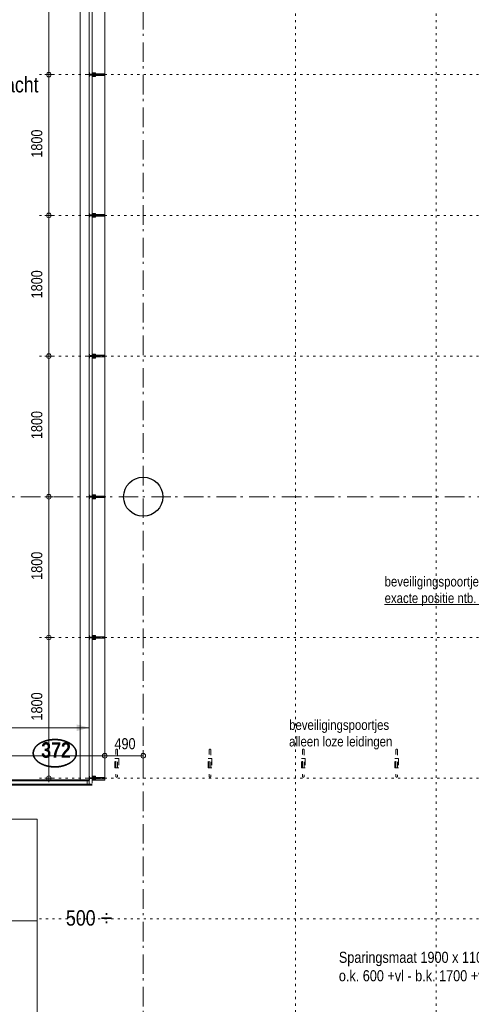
# Model space of a CAD drawing. Header units: millimetres. Extents: x 18442 to 242186, y -49554 to 63508.
# Tile 89 of 175: x 208464 to 214232, y -32851 to -20255. Entities that reach past the tile are written whole.
import ezdxf
from ezdxf.enums import TextEntityAlignment as Align

# ---------------------------------------------------------------- set-up
doc = ezdxf.new("R2010")
doc.units = ezdxf.units.MM
doc.header["$LTSCALE"] = 400
doc.header["$PDMODE"] = 1
doc.header["$PDSIZE"] = 15
for name, pattern in [('STYLE_01', [0.416641, 0.208282, -0.208359]), ('STYLE_05', [0.208282, 0.069427, -0.138855]), ('STYLE_06', [1.041641, 0.625, -0.208282, 0.069427, -0.138931]), ('STYLE_15', [0.240945, 0.11811, -0.059055, 0.004724, -0.059055]), ('STYLE_16', [0.177165, 0.11811, -0.059055])]:
    doc.linetypes.add(name, pattern=pattern)
for name, color, linetype, lineweight in [('1800_GRID', 9, 'STYLE_01', 9), ('Buitenkozijnen', 140, 'Continuous', 15), ('Detailaanduiding', 5, 'Continuous', 70), ('Dimension-Buitengevel', 92, 'Continuous', 25), ('mat-beton (ihwg)', 5, 'Continuous', 25), ('mat-scheidingswand-horizontaal', 5, 'Continuous', 25), ('None', 7, 'Continuous', 9), ('Tekst', 140, 'Continuous', 15), ('Wijzigingspijlen', 43, 'Continuous', 9)]:
    doc.layers.add(name, color=color, linetype=linetype, lineweight=lineweight)
doc.styles.add('Abadi MT Condensed Light', font='txt', dxfattribs={"height": 176.388889})
doc.styles.add('Arial (bold)', font='arialbd.ttf', dxfattribs={"height": 132.291667})
doc.styles.add('Arial Narrow', font='ARIALN.TTF', dxfattribs={"height": 211.666667})
doc.styles.add('Arial Narrow (bold)', font='ARIALNB.TTF', dxfattribs={"height": 172.861111})
doc.styles.get("Standard").update_dxf_attribs({"font": 'arial.ttf'})

# ---------------------------------------------------------------- blocks, each defined once
blk = doc.blocks.new('*U937')
at = {"layer": 'None', "color": 43, "linetype": 'Continuous', "lineweight": 9}
for p, q in [((23301, -25533), (23560, -25341)), ((29291, -25533), (23301, -25533)), ((23301, -25533), (23560, -25724))]:
    blk.add_line(p, q, dxfattribs=at)
blk = doc.blocks.new('*U938')
at = {"layer": 'None', "color": 43, "linetype": 'Continuous', "lineweight": 9}
for points in [[(23301, -24233), (25298, -24233), (25298, -26833), (23301, -26833)], [(27294, -24233), (29291, -24233), (29291, -26833), (27294, -26833)]]:
    blk.add_lwpolyline(points, close=True, dxfattribs=at)
at = {"layer": 'None', "color": 7}
blk.add_blockref('*U937', (0, 0), dxfattribs=at)
blk = doc.blocks.new('Kolom O 500')
at = {"layer": 'mat-beton (ihwg)', "lineweight": 25}
blk.add_circle((0, 0), 250, dxfattribs=at)
blk = doc.blocks.new('*U1662')
at = {"layer": 'Dimension-Buitengevel', "color": 43, "insert": (29216, -22972), "char_height": 141.1, "attachment_point": 1, "rotation": 90, "style": 'Abadi MT Condensed Light'}
blk.add_mtext('1800', dxfattribs=at)
blk = doc.blocks.new('*U1663')
at = {"layer": 'Dimension-Buitengevel', "color": 43, "insert": (29216, -21172), "char_height": 141.1, "attachment_point": 1, "rotation": 90, "style": 'Abadi MT Condensed Light'}
blk.add_mtext('1800', dxfattribs=at)
blk = doc.blocks.new('*U1664')
at = {"layer": 'Dimension-Buitengevel', "color": 43, "insert": (29216, -19372), "char_height": 141.1, "attachment_point": 1, "rotation": 90, "style": 'Abadi MT Condensed Light'}
blk.add_mtext('1800', dxfattribs=at)
blk = doc.blocks.new('*U1665')
at = {"layer": 'Dimension-Buitengevel', "color": 43, "insert": (29216, -17572), "char_height": 141.1, "attachment_point": 1, "rotation": 90, "style": 'Abadi MT Condensed Light'}
blk.add_mtext('1800', dxfattribs=at)
blk = doc.blocks.new('*U1666')
at = {"layer": 'Dimension-Buitengevel', "color": 43, "insert": (29216, -15772), "char_height": 141.1, "attachment_point": 1, "rotation": 90, "style": 'Abadi MT Condensed Light'}
blk.add_mtext('1800', dxfattribs=at)
blk = doc.blocks.new('*U1678')
at = {"layer": 'Dimension-Buitengevel', "color": 43, "insert": (30279, -23198), "char_height": 141.1, "attachment_point": 1, "style": 'Abadi MT Condensed Light'}
blk.add_mtext('490', dxfattribs=at)
blk = doc.blocks.new('*U1206')
at = {"layer": 'None', "color": 8, "lineweight": 5, "flags": 128}
for points in [[(-5, -154), (-5, -154, 0.414214), (-5, -155), (-5, -173), (-5, -173, 0.414214), (-5, -173), (-4, -173), (-4, -173, 0.414214), (-3, -173), (-3, -173, 0.414214), (-4, -172), (-4, -172), (-4, -169), (-4, -169, -0.414214), (-4, -168), (-3, -168), (-3, -168, 0.221695), (-2, -168), (-1, -167), (-1, -167, -0.466308), (1, -167), (2, -168), (2, -168, 0.221695), (3, -168), (4, -168), (4, -168, -0.414214), (5, -169), (5, -172), (4, -172), (4, -172, 0.414214), (4, -173), (4, -173, 0.414214), (4, -173), (5, -173), (5, -173, 0.414214), (6, -173), (6, -155), (6, -155, 0.414214), (5, -154), (5, -154), (5, -155), (5, -155, -0.414214), (4, -155), (4, -155), (4, -155, -0.414214), (3, -155), (3, -151), (3, -151, -0.414214), (4, -150), (4, -150), (4, -150, -0.414214), (5, -150), (5, -151), (5, -151), (5, -151, 0.414214), (6, -150), (6, -138), (6, -138, 0.351868), (5, -137), (5, -137, 0.351868), (5, -137), (4, -139), (4, -139, 0.314902), (4, -139), (4, -140), (4, -140, -0.198912), (5, -140), (5, -140), (5, -140, -0.198912), (4, -140), (4, -141), (4, -141, 0.414214), (4, -141), (4, -141), (4, -141, -0.198912), (5, -141), (5, -142), (5, -142, -0.198912), (4, -142), (4, -142), (4, -142, 0.414214), (4, -142), (4, -143), (4, -143, -0.198912), (5, -143), (5, -143), (5, -143, -0.087489), (5, -143), (4, -144), (4, -149), (4, -149, -0.414214), (4, -149), (-4, -149), (-4, -149, -0.414214), (-4, -149), (-4, -144), (-4, -143), (-4, -143, -0.087489), (-4, -143), (-4, -143), (-4, -143, -0.198912), (-4, -143), (-4, -142), (-4, -142, 0.414214), (-4, -142), (-4, -142), (-4, -142, -0.198912), (-4, -142), (-4, -141), (-4, -141, -0.198912), (-4, -141), (-4, -141), (-4, -141, 0.414214), (-4, -141), (-4, -140), (-4, -140, -0.198912), (-4, -140), (-4, -140), (-4, -140, -0.198912), (-4, -140), (-4, -139), (-4, -139, 0.314902), (-4, -139), (-5, -137), (-5, -137, 0.351868), (-5, -137), (-5, -137, 0.351868), (-5, -138), (-5, -150), (-5, -150, 0.414214), (-5, -151), (-5, -151), (-5, -150), (-5, -150, -0.414214), (-4, -150), (-4, -150), (-4, -150, -0.414214), (-3, -151), (-3, -155), (-3, -155, -0.414214), (-4, -155), (-4, -155), (-4, -155, -0.414214), (-5, -155), (-5, -154)], [(-4, -162, -0.414214), (-4, -161), (-3, -161), (-3, -161, 0.414214), (-2, -161), (-2, -160), (-2, -160, 0.414214), (-3, -160), (-4, -160), (-4, -160, -0.414214), (-4, -160), (-4, -157), (-4, -157, -0.414214), (-4, -156), (4, -156), (4, -156, -0.414214), (5, -157), (5, -160), (5, -160, -0.414214), (4, -160), (3, -160), (3, -160, 0.414214), (3, -160), (3, -161), (3, -161, 0.414214), (3, -161), (4, -161), (4, -161, -0.414214), (5, -162), (5, -167), (5, -167, -0.414214), (4, -167), (3, -167), (3, -167, -0.221695), (3, -167), (2, -166), (2, -166, 0.466308), (-2, -166), (-3, -167), (-3, -167, -0.221695), (-3, -167), (-4, -167), (-4, -167, -0.414214), (-4, -167), (-4, -162)], [(-2, -150, 0.414214), (-2, -150), (-2, -155), (-2, -155, 0.414214), (-2, -155), (2, -155), (2, -155, 0.414214), (2, -155), (2, -150), (2, -150, 0.414214), (2, -150), (-2, -150)]]:
    blk.add_lwpolyline(points, format="xyb", close=True, dxfattribs=at)
blk = doc.blocks.new('*U1207')
at = {"layer": 'None', "color": 8, "lineweight": 5, "flags": 128}
for points in [[(-13, -183), (-13, -182), (-14, -181), (-14, -181, 0.36397), (-15, -181), (-15, -181), (-15, -182), (-15, -182, -0.36397), (-16, -182), (-16, -182), (-16, -181), (-16, -181, 0.36397), (-17, -181), (-17, -181), (-17, -182), (-17, -182, -0.36397), (-18, -182), (-18, -182), (-18, -181), (-18, -181, 0.36397), (-18, -181), (-18, -181), (-19, -182), (-19, -182, -0.36397), (-19, -182), (-19, -182), (-20, -181), (-20, -181, 0.36397), (-20, -181), (-20, -181), (-21, -182), (-21, -182, -0.36397), (-21, -182), (-21, -182), (-22, -181), (-22, -181, 0.36397), (-22, -181), (-22, -181), (-22, -181), (-23, -181), (-23, -181), (-23, -181, 0.36397), (-24, -181), (-24, -181), (-24, -181), (-24, -181), (-24, -181, -0.267949), (-25, -181), (-25, -181), (-25, -181), (-25, -181, 0.339454), (-25, -181), (-25, -181, 0.339454), (-25, -181), (-25, -181), (-25, -184), (-25, -184, 0.414214), (-25, -185), (-25, -185), (-24, -185), (-24, -185, 0.414214), (-24, -184), (-24, -184), (-24, -183), (-24, -183, 0.236068), (-24, -182), (-24, -182), (-24, -182, -0.548276), (-24, -182), (-24, -182, -0.548276), (-24, -182), (-24, -182), (-24, -182, 0.250388), (-24, -182), (-24, -182), (-23, -182), (-23, -182, -0.414214), (-22, -183), (-22, -183), (-22, -183), (-22, -183, 0.414214), (-22, -184), (-22, -184), (-22, -184), (-22, -184, 0.131652), (-22, -184), (-22, -184), (-20, -183), (-13, -183)], [(-6, -181), (-6, -181, -0.388879), (-9, -183), (-9, -183), (-20, -183), (-22, -184), (-23, -184), (-23, -183), (-24, -183), (-24, -185), (24, -185), (24, -183), (23, -183), (23, -184), (22, -184), (20, -183), (9, -183), (9, -183, -0.388879), (6, -181), (6, -181), (5, -173), (3, -173), (3, -171), (-2, -171), (-2, -173), (-5, -173), (-6, -181)], [(14, -183), (14, -182), (15, -181), (15, -181, -0.36397), (15, -181), (15, -181), (15, -182), (15, -182, 0.36397), (16, -182), (16, -182), (16, -181), (16, -181, -0.36397), (17, -181), (17, -181), (17, -182), (17, -182, 0.36397), (18, -182), (18, -182), (18, -181), (18, -181, -0.36397), (19, -181), (19, -181), (19, -182), (19, -182, 0.36397), (19, -182), (19, -182), (20, -181), (20, -181, -0.36397), (20, -181), (20, -181), (21, -182), (21, -182, 0.36397), (21, -182), (21, -182), (22, -181), (22, -181, -0.36397), (22, -181), (22, -181), (22, -181), (23, -181), (24, -181), (24, -181, -0.36397), (24, -181), (24, -181), (24, -181), (25, -181), (25, -181, 0.267949), (25, -181), (25, -181), (25, -181), (25, -181, -0.339454), (25, -181), (25, -181, -0.339454), (26, -181), (26, -181), (26, -184), (26, -184, -0.414214), (25, -185), (25, -185), (24, -185), (24, -185, -0.414214), (24, -184), (24, -184), (24, -183), (24, -183, -0.236068), (24, -182), (24, -182), (24, -182, 0.548276), (24, -182), (24, -182, 0.548276), (24, -182), (24, -182), (24, -182, -0.250388), (24, -182), (24, -182), (23, -182), (23, -182, 0.414214), (23, -183), (23, -183), (23, -183), (23, -183, -0.414214), (22, -184), (22, -184), (22, -184), (22, -184, -0.131652), (22, -184), (22, -184), (21, -183), (14, -183)]]:
    blk.add_lwpolyline(points, format="xyb", close=True, dxfattribs=at)
blk = doc.blocks.new('verticale stijl 150x50 UV')
at = {"layer": 'None', "color": 8, "linetype": 'STYLE_15', "lineweight": 5}
blk.add_line((0, -216), (0, 35), dxfattribs=at)
at = {"layer": 'None', "color": 8, "lineweight": 5}
for p, q in [((-26, -143), (-26, -143)), ((-26, -144), (-26, -144)), ((-25, -133), (-25, -133)), ((-25, -134), (-25, -134)), ((-25, -135), (-25, -135)), ((-25, -136), (-25, -136)), ((-25, -137), (-25, -137)), ((-25, -137), (-25, -137)), ((-25, -138), (-25, -138)), ((-25, -139), (-25, -139)), ((-25, -140), (-25, -140)), ((-25, -141), (-25, -141)), ((-25, -142), (-25, -142)), ((-25, -142), (-25, -142)), ((-25, -143), (-25, -143)), ((-25, -145), (-25, -145)), ((-24, -133), (-24, -133)), ((-24, -134), (-24, -134)), ((-24, -135), (-24, -135)), ((-24, -135), (-24, -135)), ((-24, -136), (-24, -136)), ((-24, -137), (-24, -137)), ((-24, -138), (-24, -138)), ((-24, -139), (-24, -139)), ((-24, -139), (-24, -139)), ((-24, -140), (-24, -140)), ((-24, -141), (-24, -141)), ((-24, -142), (-24, -142)), ((-24, -143), (-24, -143)), ((-24, -144), (-24, -144)), ((-23, -133), (-23, -133)), ((-23, -134), (-23, -134)), ((-23, -135), (-23, -135)), ((-23, -136), (-23, -136)), ((-23, -137), (-23, -137)), ((-23, -137), (-23, -137)), ((-23, -138), (-23, -138)), ((-23, -139), (-23, -139)), ((-23, -140), (-23, -140)), ((-23, -141), (-23, -141)), ((-23, -142), (-23, -142)), ((-23, -145), (-23, -145)), ((-22, -127), (-22, -127)), ((-22, -128), (-22, -128)), ((-22, -129), (-22, -129)), ((-22, -129), (-22, -129)), ((-22, -130), (-22, -130)), ((-22, -131), (-22, -131)), ((-22, -132), (-22, -132)), ((-22, -133), (-22, -133)), ((-22, -133), (-22, -133)), ((-22, -133), (-22, -133)), ((-22, -134), (-22, -134)), ((-22, -134), (-22, -134)), ((-22, -135), (-22, -135)), ((-22, -135), (-22, -135)), ((-22, -140), (-22, -140)), ((-22, -140), (-22, -140)), ((-22, -141), (-22, -141)), ((-22, -141), (-22, -141)), ((-22, -142), (-22, -142)), ((-22, -144), (-22, -144)), ((-22, -145), (-22, -145)), ((-21, -126), (-21, -126)), ((-21, -129), (-21, -129)), ((-21, -130), (-21, -130)), ((-21, -131), (-21, -131)), ((-21, -131), (-21, -131)), ((-21, -132), (-21, -132)), ((-21, -133), (-21, -133)), ((-21, -134), (-21, -134)), ((-21, -135), (-21, -135)), ((-21, -135), (-21, -135)), ((-21, -136), (-21, -136)), ((-21, -137), (-21, -137)), ((-21, -138), (-21, -138)), ((-21, -139), (-21, -139)), ((-21, -139), (-21, -139)), ((-21, -140), (-21, -140)), ((-21, -141), (-21, -141)), ((-21, -144), (-21, -144)), ((-20, -126), (-20, -126)), ((-20, -130), (-20, -130)), ((-20, -131), (-20, -131)), ((-20, -132), (-20, -132)), ((-20, -133), (-20, -133)), ((-20, -133), (-20, -133)), ((-20, -134), (-20, -134)), ((-20, -135), (-20, -135)), ((-20, -136), (-20, -136)), ((-20, -137), (-20, -137)), ((-20, -137), (-20, -137)), ((-20, -138), (-20, -138)), ((-20, -139), (-20, -139)), ((-20, -140), (-20, -140)), ((-20, -141), (-20, -141)), ((-20, -142), (-20, -142)), ((-20, -142), (-20, -142)), ((-20, -143), (-20, -143)), ((-20, -144), (-20, -144)), ((-19, -126), (-19, -126)), ((-19, -127), (-19, -127)), ((-19, -129), (-19, -129)), ((-19, -130), (-19, -130)), ((-19, -131), (-19, -131)), ((-19, -131), (-19, -131)), ((-19, -132), (-19, -132)), ((-19, -133), (-19, -133)), ((-19, -134), (-19, -134)), ((-19, -135), (-19, -135)), ((-19, -140), (-19, -140)), ((-19, -141), (-19, -141)), ((-19, -142), (-19, -142)), ((-18, -128), (-18, -128)), ((-18, -129), (-18, -129)), ((-18, -129), (-18, -129)), ((-18, -133), (-18, -133)), ((-18, -134), (-18, -134)), ((-18, -135), (-18, -135)), ((-18, -140), (-18, -140)), ((-18, -141), (-18, -141)), ((-18, -142), (-18, -142)), ((-18, -142), (-18, -142)), ((-17, -133), (-17, -133)), ((-17, -133), (-17, -133)), ((-17, -134), (-17, -134)), ((-17, -134), (-17, -134)), ((-17, -135), (-17, -135)), ((-17, -135), (-17, -135)), ((-17, -135), (-17, -135)), ((-17, -136), (-17, -136)), ((-17, -136), (-17, -136)), ((-17, -137), (-17, -137)), ((-17, -137), (-17, -137)), ((-17, -137), (-17, -137)), ((-17, -138), (-17, -138)), ((-17, -138), (-17, -138)), ((-17, -139), (-17, -139)), ((-17, -139), (-17, -139)), ((-17, -139), (-17, -139)), ((-17, -140), (-17, -140)), ((-17, -140), (-17, -140)), ((-17, -141), (-17, -141)), ((-17, -141), (-17, -141)), ((-17, -142), (-17, -142)), ((-17, -142), (-17, -142)), ((-17, -142), (-17, -142)), ((-17, -143), (-17, -143)), ((-17, -143), (-17, -143)), ((-16, -141), (-16, -141)), ((-16, -142), (-16, -142)), ((-16, -143), (-16, -143)), ((-16, -144), (-16, -144)), ((-15, -142), (-15, -142)), ((-15, -143), (-15, -143)), ((-15, -144), (-15, -144)), ((-15, -145), (-15, -145)), ((-14, -142), (-14, -142)), ((-14, -143), (-14, -143)), ((-14, -144), (-14, -144)), ((-14, -144), (-14, -144)), ((-13, -143), (-13, -143)), ((-13, -144), (-13, -144))]:
    blk.add_line(p, q, dxfattribs=at)
at = {"layer": 'None', "color": 8, "linetype": 'STYLE_16', "lineweight": 5}
for p, q in [((-2, -155), (0, -154)), ((-2, -157), (-2, -155)), ((-1, -157), (-1, -155)), ((-1, -157), (-1, -155)), ((2, -155), (0, -154)), ((1, -157), (1, -155)), ((2, -157), (2, -155)), ((2, -157), (2, -155))]:
    blk.add_line(p, q, dxfattribs=at)
at = {"layer": 'None', "color": 8, "linetype": 'Continuous', "lineweight": 5, "flags": 128}
for points in [[(-10, 15), (10, 15), (10, -105), (25, -105), (25, -117), (-25, -117), (-25, -105), (-10, -105)], [(-8, 13), (-8, -105), (8, -105), (8, 13)], [(8, -107), (-8, -107), (-23, -107), (-23, -115), (23, -115), (23, -107)]]:
    blk.add_lwpolyline(points, close=True, dxfattribs=at)
at = {"layer": 'None', "color": 8, "lineweight": 5, "flags": 128}
for points in [[(-15, -145), (-15, -145, 0.390793), (-13, -144), (-13, -144, 0.390793), (-14, -142), (-14, -142, -0.352623), (-16, -140), (-16, -133), (-16, -133, 0.414214), (-16, -133), (-18, -133), (-18, -133), (-18, -133, -0.520293), (-18, -133), (-18, -130), (-18, -130), (-18, -128), (-18, -128, -0.577863), (-18, -128), (-18, -128), (-18, -128, 0.366605), (-18, -127), (-18, -127, 0.366605), (-18, -127), (-18, -127, -0.130834), (-19, -126), (-19, -126, 0.439074), (-21, -126), (-21, -126, -0.133252), (-22, -127), (-22, -127, 0.366605), (-22, -127), (-22, -127, 0.366605), (-22, -128), (-22, -128), (-22, -128, -0.577455), (-22, -128), (-22, -130), (-22, -130), (-22, -133), (-22, -133, -0.52048), (-22, -133), (-22, -133), (-25, -133), (-25, -133, 0.414214), (-25, -133), (-25, -141), (-25, -141, -0.255976), (-26, -143), (-26, -143, 0.749676), (-25, -145), (-21, -145), (-21, -145, 0.414214), (-19, -143), (-19, -143, -0.402808), (-19, -142), (-19, -142, -0.402808), (-18, -143), (-18, -143, 0.233259), (-18, -143), (-15, -144), (-15, -144, -0.419014), (-15, -144), (-15, -144, -0.419014), (-15, -144), (-16, -144), (-16, -144, 0.414214), (-16, -144), (-16, -144, 0.414214), (-16, -145)], [(25, -133), (25, -117), (23, -117), (-23, -117), (-25, -117), (-25, -133), (-22, -133), (-22, -128), (-23, -128), (-23, -127), (-22, -127), (-22, -125), (-22, -124), (-22, -120), (-22, -120, -0.414214), (-20, -119), (-20, -119), (-20, -119, -0.414214), (-18, -120), (-18, -124), (-18, -125), (-18, -127), (-18, -127), (-18, -128), (-18, -128), (-18, -133), (-16, -133), (-16, -120), (-16, -120, -0.414214), (-15, -119), (-15, -119), (-7, -119), (-7, -119, -0.414214), (-5, -120), (-5, -137), (-4, -137), (-4, -140), (-4, -140), (-4, -140), (-4, -141), (-4, -141), (-4, -142), (-4, -142), (-4, -143), (-4, -144), (-4, -149), (-2, -149), (-2, -138), (-2, -138, -0.414214), (0, -136), (0, -136), (0, -136, -0.414214), (2, -138), (2, -149), (4, -149), (4, -144), (4, -143), (4, -142), (4, -142), (4, -141), (4, -141), (4, -140), (4, -140), (4, -140), (4, -137), (5, -137), (5, -120), (5, -120, -0.414214), (7, -119), (7, -119), (15, -119), (15, -119, -0.414214), (16, -120), (16, -133), (18, -133), (18, -128), (18, -128), (18, -127), (18, -127), (18, -125), (18, -124), (18, -120), (18, -120, -0.414214), (20, -119), (20, -119), (20, -119, -0.414214), (22, -120), (22, -124), (22, -125), (22, -127), (23, -127), (23, -128), (22, -128), (22, -133)], [(15, -145), (15, -145, -0.390793), (13, -144), (13, -144, -0.390793), (14, -142), (14, -142, 0.352623), (16, -140), (16, -133), (16, -133, -0.414214), (16, -133), (18, -133), (18, -133), (18, -133, 0.520293), (18, -133), (18, -130), (18, -130), (18, -128), (18, -128, 0.577863), (18, -128), (18, -128), (18, -128, -0.366605), (18, -127), (18, -127, -0.366605), (18, -127), (18, -127, 0.130834), (19, -126), (19, -126, -0.439074), (21, -126), (21, -126, 0.133252), (22, -127), (22, -127, -0.366605), (22, -127), (22, -127, -0.366605), (22, -128), (22, -128), (22, -128, 0.577455), (22, -128), (22, -130), (22, -130), (22, -133), (22, -133, 0.52048), (22, -133), (22, -133), (25, -133), (25, -133, -0.414214), (25, -133), (25, -141), (25, -141, 0.255976), (26, -143), (26, -143, -0.749676), (25, -145), (21, -145), (21, -145, -0.414214), (19, -143), (19, -143, 0.402808), (19, -142), (19, -142, 0.402808), (18, -143), (18, -143, -0.233259), (18, -143), (15, -144), (15, -144, 0.419014), (15, -144), (15, -144, 0.419014), (15, -144), (16, -144), (16, -144, -0.414214), (16, -144), (16, -144, -0.414214), (16, -145)], [(-23, -142), (-23, -142, 0.418874), (-24, -142), (-24, -142, -0.396568), (-25, -143), (-25, -143, 0.437017), (-26, -144), (-26, -144, 0.437017), (-25, -144), (-22, -144), (-22, -144, 0.263556), (-20, -143), (-20, -143, 0.552342), (-21, -142)], [(-23, -136), (-23, -136, -0.414214), (-22, -135), (-22, -135, -0.414214), (-21, -136), (-21, -139), (-21, -139, -0.414214), (-22, -140), (-22, -140, -0.414214), (-23, -139)], [(-21, -128, -0.29188), (-21, -127), (-20, -127), (-20, -127, -0.344328), (-20, -127), (-19, -127), (-19, -127, -0.29188), (-19, -128), (-19, -130), (-19, -130, -0.348796), (-20, -130), (-20, -130, -0.348796), (-21, -130), (-21, -128)], [(-19, -140, -0.414214), (-20, -139), (-20, -136), (-20, -136, -0.414214), (-19, -135), (-19, -135, -0.414214), (-18, -136), (-18, -139), (-18, -139, -0.414214), (-19, -140)], [(0, -157), (0, -157, -0.163834), (-4, -156), (-4, -156), (-4, -156, -0.234469), (-5, -155), (-5, -155), (-5, -154), (5, -154), (5, -155), (5, -155, -0.234469), (4, -156), (4, -156), (4, -156, -0.163834), (0, -157), (0, -157)], [(19, -140, 0.414214), (20, -139), (20, -136), (20, -136, 0.414214), (19, -135), (19, -135, 0.414214), (18, -136), (18, -139), (18, -139, 0.414214), (19, -140)], [(21, -128, 0.29188), (21, -127), (20, -127), (20, -127, 0.344328), (20, -127), (19, -127), (19, -127, 0.29188), (19, -128), (19, -130), (19, -130, 0.348796), (20, -130), (20, -130, 0.348796), (21, -130), (21, -128)], [(23, -142), (23, -142, -0.418874), (24, -142), (24, -142, 0.396568), (25, -143), (25, -143, -0.437017), (26, -144), (26, -144, -0.437017), (25, -144), (22, -144), (22, -144, -0.263556), (20, -143), (20, -143, -0.552342), (21, -142)], [(23, -136), (23, -136, 0.414214), (22, -135), (22, -135, 0.414214), (21, -136), (21, -139), (21, -139, 0.414214), (22, -140), (22, -140, 0.414214), (23, -139)]]:
    blk.add_lwpolyline(points, format="xyb", close=True, dxfattribs=at)
blk.add_lwpolyline([(4, -119), (4, -134), (-4, -134), (-4, -119)], close=True, dxfattribs=at)
at = {"layer": 'None', "color": 8, "linetype": 'STYLE_16', "lineweight": 5}
for centre, radius, start, end in [((-2, -158), 3.38, 79.3357, 100.6643), ((0, -163), 8.16, 82.9585, 97.0415), ((0, -160), 3.5, 73.4149, 106.5851), ((2, -158), 3.38, 79.3357, 100.6643)]:
    blk.add_arc(centre, radius, start, end, dxfattribs=at)
at = {"layer": 'None', "color": 7}
for name in ['*U1207', '*U1206']:
    blk.add_blockref(name, (0, 0), dxfattribs=at)
blk = doc.blocks.new('Detail')
at = {"layer": 'Detailaanduiding', "color": 1, "linetype": 'Continuous', "lineweight": 35}
blk.add_open_spline([(-134, 154), (-70, 177), (77, 177), (141, 154), (205, 130), (242, 90), (278, 49), (278, 2), (278, -45), (242, -85), (205, -126), (141, -149), (77, -173), (-70, -173), (-134, -149), (-198, -126), (-235, -85), (-272, -45), (-272, 2), (-272, 49), (-235, 90), (-198, 130), (-134, 154)], degree=2, knots=[0, 0, 0, 0.097932, 0.195864, 0.195864, 0.280023, 0.280023, 0.347931, 0.347931, 0.415846, 0.415846, 0.5, 0.5, 0.597932, 0.695864, 0.695864, 0.780023, 0.780023, 0.847931, 0.847931, 0.915846, 0.915846, 1, 1, 1], dxfattribs=at)
at = {"layer": 'Detailaanduiding', "style": 'Arial Narrow (bold)'}
blk.add_attdef('Detail', text='', height=198, dxfattribs=at).set_placement((-170, 142), align=Align.TOP_LEFT)
at = {"layer": 'None', "color": 0, "flags": 1}
blk.add_attdef('Fragment', (-272, -528), '', height=198, dxfattribs=at)
blk = doc.blocks.new('*U2226')
at = {"layer": 'None', "color": 8, "linetype": 'STYLE_01', "lineweight": 5, "flags": 128}
blk.add_lwpolyline([(30308, -23338, -0.414214), (30318, -23348), (30318, -23688, -0.414214), (30308, -23698), (30308, -23698, -0.414214), (30298, -23688), (30298, -23348), (30298, -23348, -0.414214), (30308, -23338)], format="xyb", close=True, dxfattribs=at)
at = {"layer": 'None', "color": 8, "linetype": 'STYLE_01', "lineweight": 5}
blk.add_lwpolyline([(30333, -23458), (30333, -23578), (30283, -23578), (30283, -23458)], close=True, dxfattribs=at)
blk = doc.blocks.new('*U2227')
at = {"layer": 'None', "color": 8, "linetype": 'STYLE_01', "lineweight": 5, "flags": 128}
blk.add_lwpolyline([(31500, -23338, -0.414214), (31510, -23348), (31510, -23688, -0.414214), (31500, -23698), (31500, -23698, -0.414214), (31490, -23688), (31490, -23348), (31490, -23348, -0.414214), (31500, -23338)], format="xyb", close=True, dxfattribs=at)
at = {"layer": 'None', "color": 8, "linetype": 'STYLE_01', "lineweight": 5}
blk.add_lwpolyline([(31525, -23458), (31525, -23578), (31475, -23578), (31475, -23458)], close=True, dxfattribs=at)
blk = doc.blocks.new('*U2228')
at = {"layer": 'None', "color": 8, "linetype": 'STYLE_01', "lineweight": 5, "flags": 128}
blk.add_lwpolyline([(32692, -23338, -0.414214), (32702, -23348), (32702, -23688, -0.414214), (32692, -23698), (32692, -23698, -0.414214), (32682, -23688), (32682, -23348), (32682, -23348, -0.414214), (32692, -23338)], format="xyb", close=True, dxfattribs=at)
at = {"layer": 'None', "color": 8, "linetype": 'STYLE_01', "lineweight": 5}
blk.add_lwpolyline([(32717, -23458), (32717, -23578), (32667, -23578), (32667, -23458)], close=True, dxfattribs=at)
blk = doc.blocks.new('*U2229')
at = {"layer": 'None', "color": 8, "linetype": 'STYLE_01', "lineweight": 5, "flags": 128}
blk.add_lwpolyline([(33884, -23338, -0.414214), (33894, -23348), (33894, -23688, -0.414214), (33884, -23698), (33884, -23698, -0.414214), (33874, -23688), (33874, -23348), (33874, -23348, -0.414214), (33884, -23338)], format="xyb", close=True, dxfattribs=at)
at = {"layer": 'None', "color": 8, "linetype": 'STYLE_01', "lineweight": 5}
blk.add_lwpolyline([(33909, -23458), (33909, -23578), (33859, -23578), (33859, -23458)], close=True, dxfattribs=at)
blk = doc.blocks.new('*U2230')
at = {"layer": 'None', "color": 8, "linetype": 'STYLE_01', "lineweight": 5, "flags": 128}
blk.add_lwpolyline([(35076, -23338, -0.414214), (35086, -23348), (35086, -23688, -0.414214), (35076, -23698), (35076, -23698, -0.414214), (35066, -23688), (35066, -23348), (35066, -23348, -0.414214), (35076, -23338)], format="xyb", close=True, dxfattribs=at)
at = {"layer": 'None', "color": 8, "linetype": 'STYLE_01', "lineweight": 5}
blk.add_lwpolyline([(35101, -23458), (35101, -23578), (35051, -23578), (35051, -23458)], close=True, dxfattribs=at)
blk = doc.blocks.new('*U2231')
at = {"layer": 'None', "color": 8, "linetype": 'STYLE_01', "lineweight": 5, "flags": 128}
blk.add_lwpolyline([(36268, -23338, -0.414214), (36278, -23348), (36278, -23688, -0.414214), (36268, -23698), (36268, -23698, -0.414214), (36258, -23688), (36258, -23348), (36258, -23348, -0.414214), (36268, -23338)], format="xyb", close=True, dxfattribs=at)
at = {"layer": 'None', "color": 8, "linetype": 'STYLE_01', "lineweight": 5}
blk.add_lwpolyline([(36293, -23458), (36293, -23578), (36243, -23578), (36243, -23458)], close=True, dxfattribs=at)
blk = doc.blocks.new('*U2232')
at = {"layer": 'None', "color": 7}
for name in ['*U2226', '*U2227', '*U2228', '*U2229', '*U2230', '*U2231']:
    blk.add_blockref(name, (0, 0), dxfattribs=at)
blk = doc.blocks.new('Wijzigingspijl')
at = {"layer": 'None', "linetype": 'Continuous', "lineweight": 5}
blk.add_point((0, 0), dxfattribs=at)
at = {"layer": 'Wijzigingspijlen', "color": 1, "linetype": 'Continuous', "lineweight": 35}
blk.add_lwpolyline([(-82.5, -1485), (-247.5, -1485), (0, -1732.5), (247.5, -1485), (82.5, -1485), (82.5, -866.25), (-82.5, -866.25)], close=True, dxfattribs=at)
at = {"layer": 'Wijzigingspijlen', "color": 8, "insert": (0, -1271.25), "char_height": 105.833, "attachment_point": 5, "rotation": 90, "style": 'Arial (bold)'}
blk.add_mtext('GEWIJZIGD', dxfattribs=at)
blk = doc.blocks.new('*U2424')
at = {"layer": '1800_GRID', "color": 43, "linetype": 'STYLE_05', "lineweight": 9}
for p, q in [((32591, -36784), (32591, -4384)), ((34391, -36784), (34391, -4384))]:
    blk.add_line(p, q, dxfattribs=at)
blk = doc.blocks.new('*U2426')
at = {"layer": '1800_GRID', "color": 43, "linetype": 'STYLE_05', "lineweight": 9}
for p, q in [((59591, -21910), (29270, -21910)), ((59591, -23710), (29270, -23710)), ((59591, -25510), (29270, -25510))]:
    blk.add_line(p, q, dxfattribs=at)
blk = doc.blocks.new('*U2427')
at = {"layer": '1800_GRID', "color": 43, "linetype": 'STYLE_05', "lineweight": 9}
for p, q in [((59591, -14710), (29270, -14710)), ((59591, -16510), (29270, -16510)), ((59591, -18310), (29270, -18310))]:
    blk.add_line(p, q, dxfattribs=at)
blk = doc.blocks.new('*U2429')
at = {"layer": '1800_GRID', "color": 7}
for name in ['*U2427', '*U2426']:
    blk.add_blockref(name, (0, 0), dxfattribs=at)
blk = doc.blocks.new('*U2434')
at = {"layer": '1800_GRID', "color": 43, "linetype": 'STYLE_05', "lineweight": 9}
for p, q in [((32591, -36784), (32591, -4384)), ((34391, -36784), (34391, -4384)), ((59591, -14710), (29270, -14710)), ((59591, -16510), (29270, -16510)), ((59591, -18310), (29270, -18310)), ((59591, -21910), (29270, -21910)), ((59591, -23710), (29270, -23710)), ((59591, -25510), (29270, -25510))]:
    blk.add_line(p, q, dxfattribs=at)

msp = doc.modelspace()

# ---------------------------------------------------------------- linework, layer by layer
at = {"layer": 'Buitenkozijnen', "color": 43, "linetype": 'Continuous', "lineweight": 9}
for p, q in [((209550.7849, -29983.38115), (209550.7849, -11332.87198)), ((209235.51291, -11396.95521), (209235.51291, -29970.88115))]:
    msp.add_line(p, q, dxfattribs=at)
at = {"layer": 'Buitenkozijnen', "color": 140, "linetype": 'Continuous', "lineweight": 15}
for p, q in [((209350.7849, -11345.98115), (209350.7849, -29983.38115)), ((209390.7849, -11345.98115), (209390.7849, -30023.38115)), ((200215.7849, -29993.38115), (209350.7849, -29993.38115)), ((200215.7849, -30033.38115), (209390.7849, -30033.38115))]:
    msp.add_line(p, q, dxfattribs=at)
at = {"layer": 'Buitenkozijnen', "color": 8, "linetype": 'Continuous', "lineweight": 5}
for p, q in [((200215.7849, -29981.18115), (209349.76609, -29981.18115)), ((200215.7849, -30046.18115), (209389.76609, -30046.18115))]:
    msp.add_line(p, q, dxfattribs=at)
at = {"layer": 'Dimension-Buitengevel', "color": 43, "linetype": 'Continuous', "lineweight": 9}
for p, q in [((208835.51291, -20958.38115), (208835.51291, -19158.38115)), ((208835.51291, -20958.38115), (208835.51291, -20908.38115)), ((208885.51291, -20958.38115), (208785.51291, -20958.38115)), ((208885.51291, -20958.38115), (208785.51291, -20958.38115)), ((208835.51291, -22758.38115), (208835.51291, -20958.38115)), ((208835.51291, -21008.38115), (208835.51291, -20958.38115)), ((208885.51291, -22758.38115), (208785.51291, -22758.38115)), ((208885.51291, -22758.38115), (208785.51291, -22758.38115)), ((208835.51291, -22758.38115), (208835.51291, -22708.38115)), ((208835.51291, -24558.38115), (208835.51291, -22758.38115)), ((208835.51291, -22808.38115), (208835.51291, -22758.38115)), ((208885.51291, -24558.38115), (208785.51291, -24558.38115)), ((208885.51291, -24558.38115), (208785.51291, -24558.38115)), ((208835.51291, -24558.38115), (208835.51291, -24508.38115)), ((208835.51291, -26358.38115), (208835.51291, -24558.38115)), ((208835.51291, -24608.38115), (208835.51291, -24558.38115)), ((208835.51291, -26358.38115), (208835.51291, -26308.38115)), ((208885.51291, -26358.38115), (208785.51291, -26358.38115)), ((208885.51291, -26358.38115), (208785.51291, -26358.38115)), ((208835.51291, -28158.38115), (208835.51291, -26358.38115)), ((208835.51291, -26408.38115), (208835.51291, -26358.38115)), ((208885.51291, -28158.38115), (208785.51291, -28158.38115)), ((208885.51291, -28158.38115), (208785.51291, -28158.38115)), ((208835.51291, -28158.38115), (208835.51291, -28108.38115)), ((208835.51291, -29958.38115), (208835.51291, -28158.38115)), ((208835.51291, -28208.38115), (208835.51291, -28158.38115)), ((200315.7849, -29670.88115), (209550.7849, -29670.88115)), ((209550.7849, -29720.88115), (209550.7849, -29620.88115)), ((209550.7849, -29720.88115), (209550.7849, -29620.88115)), ((209550.7849, -29670.88115), (209600.7849, -29670.88115)), ((209550.7849, -29670.88115), (209600.7849, -29670.88115)), ((210040.7849, -29670.88115), (209550.7849, -29670.88115)), ((209990.7849, -29670.88115), (210040.7849, -29670.88115)), ((210040.7849, -29620.88115), (210040.7849, -29720.88115)), ((208885.51291, -29958.38115), (208785.51291, -29958.38115)), ((208835.51291, -30008.38115), (208835.51291, -29958.38115))]:
    msp.add_line(p, q, dxfattribs=at)
at = {"layer": 'Dimension-Buitengevel', "color": 43, "lineweight": 9}
for centre in [(208835.51291, -20958.38115), (208835.51291, -20958.38115), (208835.51291, -22758.38115), (208835.51291, -22758.38115), (208835.51291, -24558.38115), (208835.51291, -24558.38115), (208835.51291, -26358.38115), (208835.51291, -26358.38115), (208835.51291, -28158.38115), (208835.51291, -28158.38115), (209550.7849, -29670.88115), (209550.7849, -29670.88115), (210040.7849, -29670.88115), (208835.51291, -29958.38115)]:
    msp.add_circle(centre, 29.99817, dxfattribs=at)
at = {"layer": 'None', "color": 43, "linetype": 'STYLE_06', "lineweight": 9}
for p, q in [((210040.7849, -42878.38115), (210040.7849, -10632.74729)), ((241644.72553, -26358.38115), (207924.8249, -26358.38115))]:
    msp.add_line(p, q, dxfattribs=at)
at = {"layer": 'None', "color": 43, "linetype": 'Continuous', "lineweight": 9}
for p, q in [((200315.7849, -29312.63313), (209350.7849, -29312.63313)), ((209550.7849, -29983.38115), (209428.6089, -29983.38115))]:
    msp.add_line(p, q, dxfattribs=at)
at = {"layer": 'None', "color": 8, "lineweight": 5}
msp.add_lwpolyline([(213125.3858, -27737.76865), (214841.7849, -27737.76865), (215336.00586, -28231.98962)], dxfattribs=at)
at = {"layer": 'None', "color": 43, "linetype": 'Continuous', "lineweight": 9}
msp.add_lwpolyline([(209326.2801, -29993.38115), (209350.30809, -29993.38115), (209350.30809, -30033.38115), (209326.2801, -30033.38115)], close=True, dxfattribs=at)
at = {"layer": 'None', "color": 43, "lineweight": 9}
msp.add_solid([(209350.7849, -29312.63313), (209192.0349, -29355.17006), (209192.0349, -29270.09619)], dxfattribs=at)

# ---------------------------------------------------------------- block references
at = {"layer": '1800_GRID', "color": 7}
for name in ['*U2434', '*U2424', '*U2429']:
    msp.add_blockref(name, (179394.72553, -6248.38115), dxfattribs=at)
at = {"layer": 'Buitenkozijnen', "color": 7, "xscale": -1, "rotation": 270.0000000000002}
for p in [(209535.4089, -20958.39325), (209535.4089, -22758.39325), (209535.4089, -24558.39325), (209535.4089, -26358.39325), (209535.4089, -28158.39325), (209535.4089, -29958.39325)]:
    msp.add_blockref('verticale stijl 150x50 UV', p, dxfattribs=at)
at = {"layer": 'Buitenkozijnen', "color": 7}
msp.add_blockref('Kolom O 500', (210040.7849, -26358.38115), dxfattribs=at)
at = {"layer": 'Detailaanduiding', "color": 7}
msp.add_blockref('Detail', (208908.42882, -29640.74409), dxfattribs=at).add_auto_attribs({'Detail': '372'})
at = {"layer": 'Dimension-Buitengevel', "color": 7}
for name in ['*U1666', '*U1665', '*U1664', '*U1663', '*U1662', '*U1678']:
    msp.add_blockref(name, (179394.72553, -6248.38115), dxfattribs=at)
at = {"layer": 'mat-scheidingswand-horizontaal', "color": 7, "xscale": -1, "rotation": 59.99999999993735}
msp.add_blockref('Wijzigingspijl', (213691.98843, -28010.46018), dxfattribs=at)
at = {"layer": 'None', "color": 7}
for name in ['*U2232', '*U938']:
    msp.add_blockref(name, (179394.72553, -6248.38115), dxfattribs=at)

# ---------------------------------------------------------------- texts
at = {"layer": 'None', "color": 140, "attachment_point": 1, "style": 'Abadi MT Condensed Light'}
for s, insert, char_height in [('beveiligingspoortjes RFID\\Pexacte positie ntb.', (213125.3858, -27378.99365), 127), ('Sparingsmaat 1900 x 1100 mm\\Po.k. 600 +vl - b.k. 1700 +vl', (212540.58028, -32179.3064), 141.1111111)]:
    msp.add_mtext(s, dxfattribs=dict(at, insert=insert, char_height=char_height))
at = {"layer": 'Tekst', "color": 0, "insert": (205684.82517, -20658.38115), "char_height": 197.5555556, "attachment_point": 1, "style": 'Arial Narrow'}
msp.add_mtext('Patio nader in te richten in \\Pcombinatie met kunstopdracht', dxfattribs=at)
at = {"layer": 'Tekst', "color": 140, "insert": (211905.18409, -29213.49782), "char_height": 127, "attachment_point": 1, "style": 'Abadi MT Condensed Light'}
msp.add_mtext('beveiligingspoortjes\\Palleen loze leidingen', dxfattribs=at)
at = {"layer": 'Tekst', "color": 7, "insert": (209055.0849, -31646.64839), "char_height": 197.5555556, "attachment_point": 1, "style": 'Arial Narrow'}
msp.add_mtext('500 {\\C7;÷}', dxfattribs=at)

doc.saveas('drawing.dxf')
